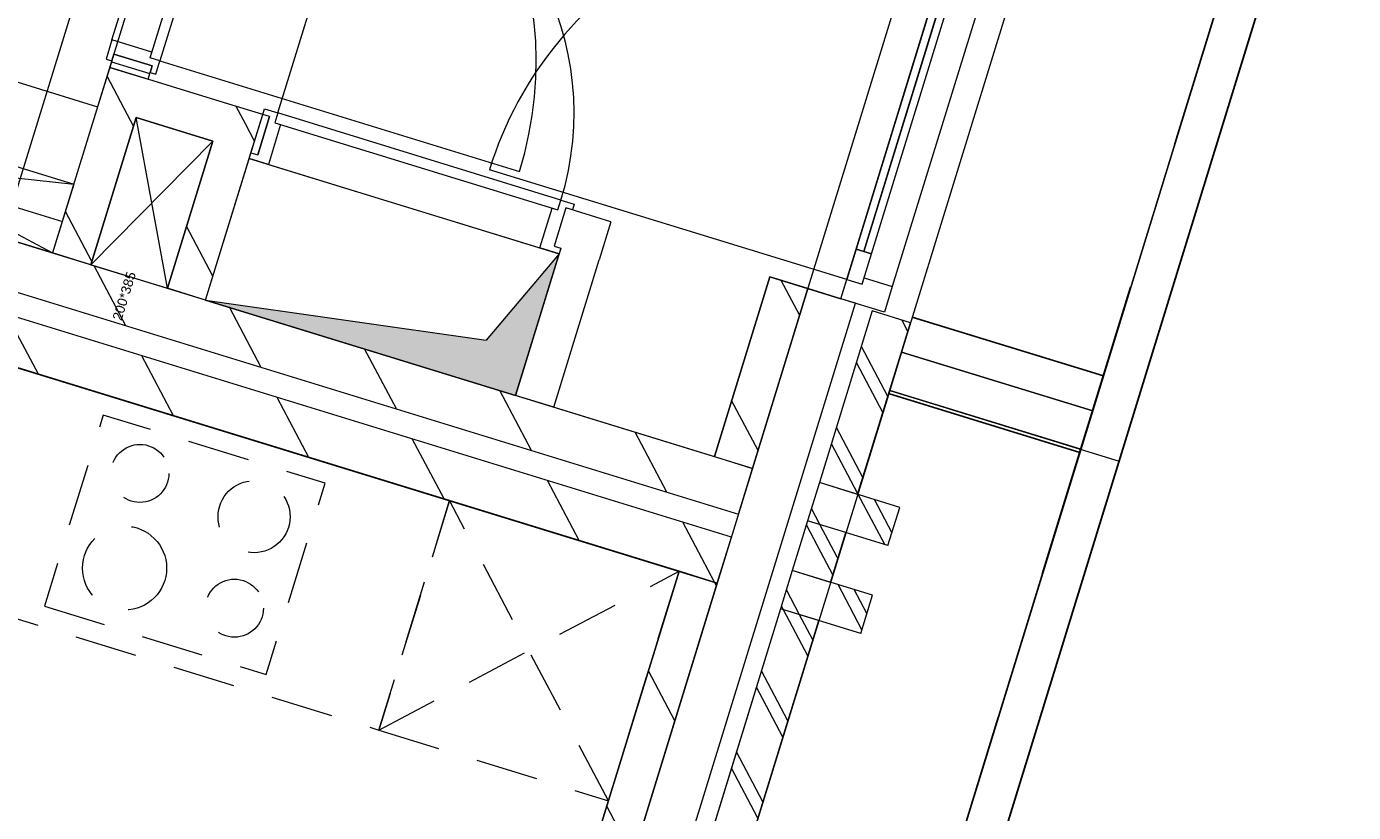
# Model space of a CAD drawing. Header units: metres. Extents: x 136314.7 to 136393.7, y 453293.7 to 453383.2.
# Tile 72 of 95: x 136357.4 to 136360.7, y 453333 to 453334.9. Entities that reach past the tile are written whole.
import ezdxf

# ---------------------------------------------------------------- set-up
doc = ezdxf.new("R2010")
doc.units = ezdxf.units.M
doc.set_wipeout_variables(frame=1)
for name, pattern in [('B0701', [234.1199934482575, 155.9999942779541, -78.11999917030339]), ('HIDDEN__G5', [1.125, 0.75, -0.375]), ('Wipeout_Contour', [1000, 0, -1000])]:
    doc.linetypes.add(name, pattern=pattern)
for name, color, linetype in [('-DR-nw-vh-band 10x20', 2, 'HIDDEN__G5'), ('-DR-nw-vh-kantverharding', 4, 'Continuous'), ('-DR-nw-vh-scheiding verhardingen', 1, 'Continuous'), ('kavelgrens', 211, 'Continuous'), ('SIT_Situatie plgr_3_23 Vloeren', 7, 'Continuous'), ('SIT_Situatie plgr_3_74 Sanitair', 7, 'Continuous'), ('SIT_Situatie plgr_3_New_21 Buitenwanden', 7, 'Continuous'), ('SIT_Situatie plgr_3_New_21 Buitenwanden Afdek-arcering', 7, 'Continuous'), ('SIT_Situatie plgr_3_New_21 Buitenwanden Deuren', 7, 'Continuous'), ('SIT_Situatie plgr_3_New_21 Buitenwanden Doorsnede-arcering', 7, 'Continuous'), ('SIT_Situatie plgr_3_New_22 C Binnenwanden', 7, 'Continuous'), ('SIT_Situatie plgr_3_New_22 C Binnenwanden Doorsnede-arcering', 7, 'Continuous'), ('SIT_Situatie plgr_3_New_22 NC Binnenwanden', 7, 'Continuous'), ('SIT_Situatie plgr_3_New_22 NC Binnenwanden Deuren', 7, 'Continuous'), ('SIT_Situatie plgr_3_New_22 NC Binnenwanden Doorsnede-arcering', 7, 'Continuous'), ('SIT_Situatie plgr_3_New_23 Vloeren', 7, 'Continuous'), ('SIT_Situatie plgr_3_New_43 Vloerafwerking', 7, 'Continuous'), ('SIT_Situatie plgr_3_New_43 Vloerafwerking Afdek-arcering', 7, 'Continuous'), ('SIT_Situatie plgr_3_New_73 Keuken', 7, 'Continuous'), ('SIT_Situatie plgr_3_New_74 Sanitair', 7, 'Continuous'), ('SIT_Situatie plgr_3_New_74 Sanitair 2D arcering', 7, 'Continuous'), ('SIT_Situatie plgr_3_New_90 Terrein perceel', 7, 'Continuous')]:
    doc.layers.add(name, color=color, linetype=linetype)
doc.styles.add('GENERATED_STYLE_1', font='arial.ttf')
pattern_1 = [(117.8902296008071, (5844.947476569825, -12011.19237923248), (132.5768116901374, 70.16686541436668), []), (117.8902296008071, (5818.432114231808, -12025.22575231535), (132.5768116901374, 70.16686541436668), [])]
pattern_2 = [(117.8902296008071, (5844.947476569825, -12011.19237923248), (220.9613528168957, 116.9447756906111), [])]

# ---------------------------------------------------------------- blocks, each defined once
blk = doc.blocks.new('*X113')
at = {"layer": 'SIT_Situatie plgr_3_New_22 NC Binnenwanden Doorsnede-arcering', "color": 7, "linetype": 'Continuous', "lineweight": 0}
for p, q in [((169270.268025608, -113019.2535360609), (169318.9554543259, -113034.2408335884)), ((169318.9554543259, -113034.2408335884), (169365.8423180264, -113048.6738688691))]:
    blk.add_line(p, q, dxfattribs=at)
blk = doc.blocks.new('Woonblock 2 Jutfasehof')
at = {"layer": 'SIT_Situatie plgr_3_New_22 C Binnenwanden Doorsnede-arcering', "linetype": 'Continuous', "lineweight": 0}
h = blk.add_hatch(dxfattribs=at)
h.set_pattern_fill('130_KALKZANDSTEEN_0003', color=252, style=0, pattern_type=2)
h.set_pattern_definition(pattern_2)
h.paths.add_polyline_path([(386.5022938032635, 4212.72441624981), (-7507.933725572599, 6642.843741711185), (-7543.238122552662, 6528.154598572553), (351.1978968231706, 4098.035273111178)])
h = blk.add_hatch(dxfattribs=at)
h.set_pattern_fill('130_KALKZANDSTEEN_0003', color=252, style=0, pattern_type=2)
h.set_pattern_definition(pattern_2)
h.paths.add_polyline_path([(333.5456983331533, 4040.690701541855), (-7560.890321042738, 6470.810027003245), (-7596.194718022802, 6356.120883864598), (298.2413013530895, 3926.001558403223)])
at = {"layer": 'SIT_Situatie plgr_3_New_22 NC Binnenwanden Doorsnede-arcering', "linetype": 'Continuous', "lineweight": 0}
h = blk.add_hatch(dxfattribs=at)
h.set_pattern_fill('130_KALKZANDSTEEN_0003', color=252, style=0, pattern_type=2)
h.set_pattern_definition(pattern_2)
h.paths.add_polyline_path([(-1249.238825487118, 5119.077589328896), (-1153.66454044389, 5089.657257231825), (-1219.818493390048, 5214.651874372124)])
h = blk.add_hatch(dxfattribs=at)
h.set_pattern_fill('130_KALKZANDSTEEN_0003', color=252, style=0, pattern_type=2)
h.set_pattern_definition(pattern_2)
h.paths.add_polyline_path([(-1153.664540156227, 5089.657258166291), (-962.5157922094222, 5030.816539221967), (-933.0954613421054, 5126.390825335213), (-1124.244206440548, 5185.23154340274)])
h = blk.add_hatch(dxfattribs=at)
h.set_pattern_fill('130_KALKZANDSTEEN_0003', color=252, style=0, pattern_type=2)
h.set_pattern_definition(pattern_2)
h.paths.add_polyline_path([(-1249.238826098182, 5119.077589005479), (-1362.507146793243, 4751.116460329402), (-1266.932861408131, 4721.696127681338), (-1153.66454044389, 5089.657257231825)])
h = blk.add_hatch(dxfattribs=at)
h.set_pattern_fill('130_KALKZANDSTEEN_0003', color=252, style=0, pattern_type=2)
h.set_pattern_definition(pattern_2)
h.paths.add_polyline_path([(-962.5157922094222, 5030.816539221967), (-837.5211758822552, 5096.970492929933), (-933.0954613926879, 5126.390825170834)])
h = blk.add_hatch(dxfattribs=at)
h.set_pattern_fill('130_KALKZANDSTEEN_0003', color=252, style=0, pattern_type=2)
h.set_pattern_definition(pattern_2)
h.paths.add_polyline_path([(-866.9415065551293, 5001.396207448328), (-837.521175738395, 5096.970493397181), (-962.5157920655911, 5030.816539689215)])
h = blk.add_hatch(dxfattribs=at)
h.set_pattern_fill('130_KALKZANDSTEEN_0003', color=252, style=0, pattern_type=2)
h.set_pattern_definition(pattern_2)
h.paths.add_polyline_path([(-962.5157922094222, 5030.816539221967), (-1075.784075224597, 4662.855507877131), (-980.2097892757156, 4633.435177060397), (-866.9415065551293, 5001.396207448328)])
h = blk.add_hatch(dxfattribs=at)
h.set_pattern_fill('130_KALKZANDSTEEN_0003', color=252, style=0, pattern_type=2)
h.set_pattern_definition(pattern_2)
h.paths.add_polyline_path([(386.5022825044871, 4212.724379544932), (524.7778373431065, 4661.923523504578), (429.2035513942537, 4691.343854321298), (290.9279965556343, 4242.144710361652)])
at = {"layer": 'SIT_Situatie plgr_3_New_43 Vloerafwerking Afdek-arcering', "linetype": 'Continuous', "lineweight": 0}
h = blk.add_hatch(dxfattribs=at)
h.set_pattern_fill('950_RASTER_300_0003', color=252, style=0, pattern_type=2)
h.set_pattern_definition([(162.8902295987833, (-1536.260532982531, 5767.204429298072), (88.26099246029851, 286.7228578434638), []), (252.8902295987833, (-1536.260532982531, 5767.204429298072), (-286.7228578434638, 88.2609924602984), [])])
h.paths.add_polyline_path([(-1362.507146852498, 4751.116460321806), (-906.4920191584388, 6232.517892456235), (-1795.332878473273, 6506.126969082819), (-2251.348006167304, 5024.72553694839)])
at = {"layer": 'SIT_Situatie plgr_3_New_74 Sanitair 2D arcering', "linetype": 'Continuous', "lineweight": 0}
blk.add_hatch(color=252, dxfattribs=at).paths.add_polyline_path([(-980.21000608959, 4633.435127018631), (-206.0582899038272, 4395.130447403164), (-97.20306586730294, 4748.755305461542), (-279.2254407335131, 4533.376149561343)])
at = {"layer": 'SIT_Situatie plgr_3_New_21 Buitenwanden', "color": 252, "linetype": 'Continuous', "lineweight": 0}
for p, q in [((606.9717232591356, 4636.622039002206), (524.7778373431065, 4661.923523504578)), ((643.2899519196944, 4625.44231329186), (606.9717232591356, 4636.622039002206))]:
    blk.add_line(p, q, dxfattribs=at)
at = {"layer": 'SIT_Situatie plgr_3_New_21 Buitenwanden', "color": 252, "linetype": 'Continuous', "lineweight": 0, "flags": 128}
for points in [[(724.677540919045, 4019.688901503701), (754.0978717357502, 4115.26318745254)], [(657.0107800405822, 3799.86804382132), (686.4311108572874, 3895.442329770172)]]:
    blk.add_lwpolyline(points, dxfattribs=at)
at = {"layer": 'SIT_Situatie plgr_3_New_21 Buitenwanden Deuren', "color": 252, "linetype": 'Continuous', "lineweight": 0}
for p, q in [((621.6818886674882, 4684.409181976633), (896.4677784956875, 5577.073012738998)), ((1000.421008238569, 5527.286206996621), (735.638030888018, 4667.117633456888)), ((892.0463710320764, 5494.729517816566), (664.3330105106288, 4754.984544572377)), ((621.6818886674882, 4684.409181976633), (-270.9819420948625, 4959.195071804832)), ((645.2181533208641, 4760.868610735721), (621.6818886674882, 4684.409181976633)), ((683.4478677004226, 4749.100478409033), (645.2181533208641, 4760.868610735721)), ((659.9116030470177, 4672.641049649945), (683.4478677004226, 4749.100478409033)), ((606.9717232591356, 4636.622039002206), (621.6818886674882, 4684.409181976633)), ((621.6818886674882, 4684.409181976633), (659.9116030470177, 4672.641049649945)), ((621.6818886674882, 4684.409181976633), (659.9116030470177, 4672.641049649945)), ((659.9116030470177, 4672.641049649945), (664.913059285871, 4688.888678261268)), ((664.913059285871, 4688.888678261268), (735.638030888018, 4667.117633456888)), ((606.9717232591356, 4636.622039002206), (524.7778373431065, 4661.923523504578)), ((643.2899519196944, 4625.44231329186), (606.9717232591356, 4636.622039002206)), ((643.2899519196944, 4625.44231329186), (606.9717232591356, 4636.622039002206))]:
    blk.add_line(p, q, dxfattribs=at)
at = {"layer": 'SIT_Situatie plgr_3_New_21 Buitenwanden Deuren', "color": 252, "linetype": 'Continuous', "lineweight": 0, "flags": 128}
for points in [[(872.9315138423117, 5500.61358397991), (645.2181533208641, 4760.868610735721), (664.3330105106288, 4754.984544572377), (892.0463710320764, 5494.729517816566)], [(892.0463710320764, 5494.729517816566), (664.3330105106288, 4754.984544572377), (683.4478677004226, 4749.100478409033), (911.1612282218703, 5488.845451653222)]]:
    blk.add_lwpolyline(points, close=True, dxfattribs=at)
at = {"layer": 'SIT_Situatie plgr_3_New_21 Buitenwanden Deuren', "color": 252, "linetype": 'Continuous', "lineweight": 0}
blk.add_arc((621.6818886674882, 4684.409181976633), 934, 72.89022960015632, 162.8902296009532, dxfattribs=at)
at = {"layer": 'SIT_Situatie plgr_3_New_22 C Binnenwanden', "color": 252, "linetype": 'Continuous', "lineweight": 0, "flags": 128}
for points in [[(386.5022938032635, 4212.72441624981), (-7507.933725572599, 6642.843741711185)], [(-7543.238122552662, 6528.154598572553), (351.1978968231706, 4098.035273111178)], [(333.5456983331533, 4040.690701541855), (-7560.890321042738, 6470.810027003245)], [(-7596.194718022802, 6356.120883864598), (298.2413013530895, 3926.001558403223)], [(351.1978968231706, 4098.035273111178), (386.5022938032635, 4212.72441624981)], [(298.2413013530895, 3926.001558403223), (333.5456983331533, 4040.690701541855)]]:
    blk.add_lwpolyline(points, dxfattribs=at)
at = {"layer": 'SIT_Situatie plgr_3_New_22 NC Binnenwanden', "color": 252, "linetype": 'Continuous', "lineweight": 0}
for p, q in [((-1113.947135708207, 5218.682403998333), (-1209.52142165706, 5248.102734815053)), ((-820.7959015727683, 5091.821856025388), (-850.2162323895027, 4996.247570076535)), ((-80.0951854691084, 4863.814292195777), (-109.5155162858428, 4768.24000624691))]:
    blk.add_line(p, q, dxfattribs=at)
at = {"layer": 'SIT_Situatie plgr_3_New_22 NC Binnenwanden', "color": 252, "linetype": 'Continuous', "lineweight": 0, "flags": 128}
for points in [[(-1209.521420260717, 5248.10274141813), (-1219.818494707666, 5214.651874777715)], [(-1219.81849345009, 5214.651874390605), (-1249.238826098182, 5119.077589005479)], [(-1219.818494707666, 5214.651874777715), (-1124.244209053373, 5185.231543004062)], [(-933.0954613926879, 5126.390825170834), (-1219.81849345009, 5214.651874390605)], [(-1124.244209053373, 5185.231543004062), (-1113.947134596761, 5218.682409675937)], [(-1249.238826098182, 5119.077589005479), (-1362.507146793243, 4751.116460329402)], [(-837.521175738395, 5096.970493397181), (-933.0954613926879, 5126.390825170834)], [(-1266.932861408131, 4721.696127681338), (-1153.66454044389, 5089.657257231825)], [(-1153.66454044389, 5089.65725723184), (-962.5157922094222, 5030.816539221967)], [(-980.2097892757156, 4633.435177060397), (-837.521175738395, 5096.970493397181)], [(-866.9415484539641, 5001.396071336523), (-837.5212176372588, 5096.97035728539)], [(-820.7959005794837, 5091.821855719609), (-837.5212176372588, 5096.97035728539)], [(-962.5157922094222, 5030.816539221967), (-1075.784075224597, 4662.855507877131)], [(-866.9415484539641, 5001.396071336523), (-850.2162309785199, 4996.247569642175)], [(32.20460052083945, 4829.245403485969), (-80.09518435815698, 4863.814291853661)], [(32.20460052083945, 4829.245403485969), (2.7842697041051, 4733.671117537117)], [(-1266.932861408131, 4721.696127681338), (-1362.507146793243, 4751.116460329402)], [(-92.79001624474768, 4763.091448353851), (-206.0582899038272, 4395.130447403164)], [(-109.5155182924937, 4768.240006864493), (-92.79001624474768, 4763.091448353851)], [(-110.4840039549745, 4365.71011658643), (2.7842697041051, 4733.671117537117)], [(429.2035513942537, 4691.343854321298), (290.9279965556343, 4242.144710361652)], [(524.7778373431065, 4661.923523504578), (429.2035513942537, 4691.343854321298)], [(-980.2097892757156, 4633.435177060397), (-1075.784075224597, 4662.855507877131)], [(386.5022825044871, 4212.724379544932), (524.7778373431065, 4661.923523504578)], [(-110.4840039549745, 4365.71011658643), (-206.0582899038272, 4395.130447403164)], [(290.9279965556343, 4242.144710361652), (386.5022825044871, 4212.724379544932)], [(298.2413013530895, 3926.001558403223), (202.6670154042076, 3955.421889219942)]]:
    blk.add_lwpolyline(points, dxfattribs=at)
at = {"layer": 'SIT_Situatie plgr_3_New_22 NC Binnenwanden Deuren', "color": 252, "linetype": 'Continuous', "lineweight": 0}
for p, q in [((-1214.295957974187, 5283.577427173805), (-946.5709537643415, 6153.303431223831)), ((-1118.833878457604, 5238.497039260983), (-842.2827752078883, 6136.895329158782)), ((-817.9113322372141, 6129.393144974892), (-1094.462435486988, 5230.99485507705)), ((-817.9113322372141, 6129.393144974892), (-1094.462435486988, 5230.99485507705)), ((-799.6573519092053, 5101.009441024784), (-581.9469038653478, 5808.259157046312)), ((-1214.295957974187, 5283.577427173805), (-1229.006123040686, 5235.790284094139)), ((-1114.420828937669, 5252.83318218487), (-1214.295957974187, 5283.577427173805)), ((-1214.669980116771, 5231.377234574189), (-1209.521422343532, 5248.102734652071)), ((-1209.521422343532, 5248.102734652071), (-1113.947136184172, 5218.682404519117)), ((-1113.947136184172, 5218.682404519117), (-1209.521422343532, 5248.102734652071)), ((-1113.947136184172, 5218.682404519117), (-1209.521422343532, 5248.102734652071)), ((-1118.833878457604, 5238.497039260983), (-1114.420828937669, 5252.83318218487)), ((-1229.006123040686, 5235.790284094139), (-1214.669980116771, 5231.377234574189)), ((-1113.947136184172, 5218.682404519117), (-1119.095693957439, 5201.956904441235)), ((-1094.462435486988, 5230.99485507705), (-1118.833878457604, 5238.497039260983)), ((-1094.462435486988, 5230.99485507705), (-1118.833878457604, 5238.497039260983)), ((-1104.759551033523, 5197.543854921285), (-1094.462435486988, 5230.99485507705)), ((-1094.462435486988, 5230.99485507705), (-196.0641455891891, 4954.443751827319)), ((-1119.095693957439, 5201.956904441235), (-1104.759551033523, 5197.543854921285)), ((-837.5214016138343, 5096.970413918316), (-833.1083519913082, 5111.306556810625)), ((-833.1083519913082, 5111.306556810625), (-799.6573519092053, 5101.009441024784)), ((-850.2162323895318, 4996.247570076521), (-820.7959015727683, 5091.821856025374)), ((-820.7959015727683, 5091.821856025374), (-850.2162323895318, 4996.247570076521)), ((-820.7959015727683, 5091.821856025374), (-850.2162323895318, 4996.247570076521)), ((-820.7959015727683, 5091.821856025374), (-837.5214016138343, 5096.970413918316)), ((-799.6573519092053, 5101.009441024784), (-807.1595362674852, 5076.637998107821)), ((-799.6573519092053, 5101.009441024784), (-807.1595362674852, 5076.637998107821)), ((-807.1595362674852, 5076.637998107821), (-792.8233933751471, 5072.224948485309)), ((-807.1595362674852, 5076.637998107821), (-99.90982024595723, 4858.927550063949)), ((-92.40763588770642, 4883.298992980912), (-799.6573519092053, 5101.009441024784)), ((-92.40763588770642, 4883.298992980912), (-799.6573519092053, 5101.009441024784)), ((-792.8233933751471, 5072.224948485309), (-823.5676390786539, 4972.349819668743)), ((-871.3547820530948, 4987.059985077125), (-866.9417324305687, 5001.396127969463)), ((-823.5676390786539, 4972.349819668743), (-871.3547820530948, 4987.059985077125)), ((-866.9417324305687, 5001.396127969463), (-850.2162323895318, 4996.247570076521)), ((-823.5676390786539, 4972.349819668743), (-144.9902088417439, 4763.465470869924)), ((-99.90982024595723, 4858.927550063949), (-92.40763588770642, 4883.298992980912)), ((-99.90982024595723, 4858.927550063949), (-92.40763588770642, 4883.298992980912)), ((-92.40763588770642, 4883.298992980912), (-58.95663580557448, 4873.001877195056)), ((-144.9902088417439, 4763.465470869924), (-114.2459631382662, 4863.34059968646)), ((-114.2459631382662, 4863.34059968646), (-99.90982024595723, 4858.927550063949)), ((-80.0951854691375, 4863.814292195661), (-109.5155162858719, 4768.240006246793)), ((-80.0951854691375, 4863.814292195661), (-109.5155162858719, 4768.240006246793)), ((-80.0951854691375, 4863.814292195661), (-109.5155162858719, 4768.240006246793)), ((-63.36968542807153, 4858.665734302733), (-80.0951854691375, 4863.814292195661)), ((-58.95663580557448, 4873.001877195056), (-63.36968542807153, 4858.665734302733)), ((-97.20306586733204, 4748.755305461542), (-144.9902088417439, 4763.465470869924)), ((-109.5155162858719, 4768.240006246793), (-92.79001624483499, 4763.09144835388)), ((-92.79001624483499, 4763.09144835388), (-97.20306586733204, 4748.755305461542))]:
    blk.add_line(p, q, dxfattribs=at)
for centre, radius in [((-1094.462435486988, 5230.994855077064), 940.0000000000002), ((-799.6573519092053, 5101.009441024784), 740.0000000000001)]:
    blk.add_arc(centre, radius, 342.8902296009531, 72.89022960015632, dxfattribs=at)
at = {"layer": 'SIT_Situatie plgr_3_New_23 Vloeren', "color": 252, "linetype": 'Continuous', "lineweight": 0, "flags": 128}
for points in [[(351.200910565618, 4098.043464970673), (1436.790797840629, 7624.731751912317), (-6457.627675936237, 10054.84567636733), (-7543.247342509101, 6528.157436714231)], [(-752.0614950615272, 514.007741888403), (333.5283922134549, 4040.696028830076), (-7560.890081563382, 6470.809953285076), (-8646.509748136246, 2944.121713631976)]]:
    blk.add_lwpolyline(points, close=True, dxfattribs=at)
at = {"layer": 'SIT_Situatie plgr_3_New_43 Vloerafwerking', "color": 252, "linetype": 'Continuous', "lineweight": 0, "flags": 128}
blk.add_lwpolyline([(-1362.507146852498, 4751.116460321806), (-2251.348006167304, 5024.72553694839), (-1795.332878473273, 6506.126969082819), (-906.4920191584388, 6232.517892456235)], close=True, dxfattribs=at)
at = {"layer": 'SIT_Situatie plgr_3_New_73 Keuken', "color": 252, "linetype": 'B0701', "lineweight": 0, "flags": 128}
for points in [[(-370.7787031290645, 4131.943874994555), (-2664.561565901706, 4838.031814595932), (-2841.083550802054, 4264.586098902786), (-547.3006880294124, 3558.498159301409)], [(-1383.201667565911, 3868.126246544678), (-828.8708090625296, 3697.488327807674), (-681.769154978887, 4175.359757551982), (-1236.100013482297, 4345.997676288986)]]:
    blk.add_lwpolyline(points, close=True, dxfattribs=at)
at = {"layer": 'SIT_Situatie plgr_3_New_73 Keuken', "color": 252, "linetype": 'B0701', "lineweight": 0}
for centre, radius in [((-1144.473442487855, 4200.08307288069), 72.5), ((-859.1867062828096, 4091.861179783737), 90), ((-1182.749869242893, 3963.367782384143), 105), ((-908.3344970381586, 3863.200766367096), 72.5)]:
    blk.add_circle(centre, radius, dxfattribs=at)
at = {"layer": 'SIT_Situatie plgr_3_New_74 Sanitair', "color": 252, "linetype": 'Continuous', "lineweight": 0}
for p, q in [((-2198.391410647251, 5196.759251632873), (-1362.507146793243, 4751.116460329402)), ((-1153.664541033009, 5089.657255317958), (-1266.932824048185, 4721.696223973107)), ((-962.5157922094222, 5030.816539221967), (-1153.664541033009, 5089.657255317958)), ((-1075.784075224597, 4662.855507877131), (-1153.664541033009, 5089.657255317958)), ((-2251.348006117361, 5024.725536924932), (-1309.550551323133, 4923.150175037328)), ((-962.5157922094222, 5030.816539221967), (-1266.932824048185, 4721.696223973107)), ((-1075.784075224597, 4662.855507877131), (-962.5157922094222, 5030.816539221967)), ((-980.21000608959, 4633.435127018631), (-871.3547820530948, 4987.059985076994)), ((-871.3547820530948, 4987.059985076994), (-97.20306586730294, 4748.755305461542)), ((-97.20306586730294, 4748.755305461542), (-279.2254407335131, 4533.376149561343)), ((-206.0582899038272, 4395.130447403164), (-97.20306586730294, 4748.755305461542)), ((-1266.932824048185, 4721.696223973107), (-1075.784075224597, 4662.855507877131)), ((-980.21000608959, 4633.435127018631), (-279.2254407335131, 4533.376149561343)), ((-980.21000608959, 4633.435127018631), (-206.0582899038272, 4395.130447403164))]:
    blk.add_line(p, q, dxfattribs=at)
at = {"layer": 'SIT_Situatie plgr_3_New_74 Sanitair', "color": 252, "linetype": 'Continuous', "lineweight": 0, "flags": 128}
blk.add_lwpolyline([(-2198.391410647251, 5196.759251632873), (-1309.550551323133, 4923.150175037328), (-1362.507146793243, 4751.116460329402), (-2251.348006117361, 5024.725536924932)], close=True, dxfattribs=at)
at = {"layer": 'SIT_Situatie plgr_3_New_90 Terrein perceel', "color": 252, "linetype": 'Continuous', "lineweight": 0, "flags": 128}
blk.add_lwpolyline([(1589.324839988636, 5502.951826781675), (1111.453536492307, 5650.053441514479), (758.4095677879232, 4503.162009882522), (1236.280903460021, 4356.060398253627)], close=True, dxfattribs=at)
for points in [[(1302.434861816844, 4231.065783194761), (1714.319458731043, 5569.105797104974)], [(1589.324839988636, 5502.951826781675), (1236.280903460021, 4356.060398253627)], [(1236.280903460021, 4356.060398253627), (758.4095677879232, 4503.162009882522), (728.9892370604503, 4407.587723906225), (1302.434861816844, 4231.065783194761)], [(611.0577714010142, 1985.069851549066), (1302.435428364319, 4231.065608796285)]]:
    blk.add_lwpolyline(points, dxfattribs=at)
at = {"layer": 'SIT_Situatie plgr_3_23 Vloeren', "color": 252, "linetype": 'Continuous', "lineweight": 0}
blk.add_blockref('*X113', (-170485.6735133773, 118248.2414368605), dxfattribs=at)
at = {"layer": 'SIT_Situatie plgr_3_74 Sanitair', "color": 252, "linetype": 'Continuous', "lineweight": 0, "insert": (-1201.999997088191, 4583.720979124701), "char_height": 24, "attachment_point": 4, "rotation": 72.89022960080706, "style": 'GENERATED_STYLE_1'}
blk.add_mtext('\\A1;200*385', dxfattribs=at)
at = {"color": 252, "linetype": 'Wipeout_Contour', "lineweight": 0, "ltscale": 824044.3636448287}
blk.add_wipeout([(-14.462302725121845, 1992.4254032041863), (551.8790654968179, 3832.230407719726), (456.30477954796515, 3861.6507385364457), (-110.03658867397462, 2021.845734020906)], dxfattribs=at).dxf.layer = 'SIT_Situatie plgr_3_New_21 Buitenwanden Afdek-arcering'
at = {"layer": 'SIT_Situatie plgr_3_New_21 Buitenwanden Doorsnede-arcering', "linetype": 'Continuous', "lineweight": 0}
h = blk.add_hatch(dxfattribs=at)
h.set_pattern_fill('145_BAKSTEEN_0003', color=252, style=0, pattern_type=2)
h.set_pattern_definition(pattern_1)
h.paths.add_polyline_path([(276.7989723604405, 2938.610834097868), (551.8790654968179, 3832.230407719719), (456.3047795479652, 3861.650738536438), (181.2246864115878, 2968.031164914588)])
at = {"layer": 'SIT_Situatie plgr_3_New_22 NC Binnenwanden Doorsnede-arcering', "linetype": 'Continuous', "lineweight": 0}
h = blk.add_hatch(dxfattribs=at)
h.set_pattern_fill('130_KALKZANDSTEEN_0003', color=252, style=0, pattern_type=2)
h.set_pattern_definition(pattern_2)
h.paths.add_polyline_path([(16.98292744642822, 3012.311348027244), (298.2413013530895, 3926.001558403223), (202.6670154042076, 3955.421889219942), (-78.59135850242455, 3041.731678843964)])
at = {"layer": 'SIT_Situatie plgr_3_New_21 Buitenwanden', "color": 252, "linetype": 'Continuous', "lineweight": 0, "flags": 128}
for points in [[(342.3717975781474, 4069.362987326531), (16.98292028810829, 3012.311324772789)], [(135.4950348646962, 2975.830114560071), (460.8839121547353, 4032.881777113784)], [(456.3047795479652, 3861.650738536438), (-110.0365886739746, 2021.845734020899)], [(456.3047795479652, 3861.650738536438), (181.2246864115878, 2968.031164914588)], [(551.8790654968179, 3832.230407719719), (456.3047795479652, 3861.650738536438)], [(657.0107800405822, 3799.86804382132), (456.3047795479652, 3861.650738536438)], [(-14.46230272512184, 1992.425403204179), (551.8790654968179, 3832.230407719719)], [(276.7989723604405, 2938.610834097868), (551.8790654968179, 3832.230407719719)]]:
    blk.add_lwpolyline(points, dxfattribs=at)
at = {"layer": 'SIT_Situatie plgr_3_New_22 NC Binnenwanden', "color": 252, "linetype": 'Continuous', "lineweight": 0, "flags": 128}
for points in [[(202.6670154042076, 3955.421889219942), (-78.59135850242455, 3041.731678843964)], [(16.98292744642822, 3012.311348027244), (298.2413013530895, 3926.001558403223)]]:
    blk.add_lwpolyline(points, dxfattribs=at)
at = {"layer": 'SIT_Situatie plgr_3_New_23 Vloeren', "color": 252, "linetype": 'Continuous', "lineweight": 0, "flags": 128}
blk.add_lwpolyline([(-8515.621858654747, 3029.387691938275), (-812.3343980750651, 658.1090240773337), (-674.058844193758, 1107.308164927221), (-496.2906720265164, 1052.586349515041), (-192.0844460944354, 2040.824483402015), (-369.8526182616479, 2095.546298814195), (202.6670072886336, 3955.421863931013), (-7500.620453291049, 6326.700531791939), (-7590.369719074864, 6035.204398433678), (-7768.137891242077, 6089.926213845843), (-8072.344117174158, 5101.688079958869), (-7894.575945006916, 5046.966264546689)], close=True, dxfattribs=at)
at = {"layer": 'SIT_Situatie plgr_3_New_73 Keuken', "color": 252, "linetype": 'B0701', "lineweight": 0}
for p, q in [((26.14503050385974, 3381.976173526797), (-370.7787002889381, 4131.94387412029)), ((-547.3006851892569, 3558.498158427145), (202.6670154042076, 3955.421889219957))]:
    blk.add_line(p, q, dxfattribs=at)
at = {"layer": 'SIT_Situatie plgr_3_New_73 Keuken', "color": 252, "linetype": 'B0701', "lineweight": 0, "flags": 128}
blk.add_lwpolyline([(-547.3006851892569, 3558.498158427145), (26.14503050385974, 3381.976173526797), (202.6670154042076, 3955.421889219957), (-370.7787002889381, 4131.94387412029)], close=True, dxfattribs=at)
at = {"layer": 'SIT_Situatie plgr_3_New_90 Terrein perceel', "color": 252, "linetype": 'Continuous', "lineweight": 0, "flags": 128}
blk.add_lwpolyline([(37.6114689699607, 2161.592002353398), (515.4828641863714, 2014.490375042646), (1206.860583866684, 4260.486096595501), (728.989224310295, 4407.58772390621)], close=True, dxfattribs=at)
blk.add_lwpolyline([(1236.281469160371, 4356.060224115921), (486.0631573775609, 1918.915879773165)], dxfattribs=at)
at = {"color": 252, "linetype": 'Wipeout_Contour', "lineweight": 0, "ltscale": 822289.9204003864}
blk.add_wipeout([(648.9661571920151, 4147.625551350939), (781.0634425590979, 4576.754095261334), (685.4891566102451, 4606.174426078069), (553.3918712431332, 4177.045882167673)], dxfattribs=at).dxf.layer = 'SIT_Situatie plgr_3_New_21 Buitenwanden Afdek-arcering'
at = {"color": 252, "linetype": 'Wipeout_Contour', "lineweight": 0, "ltscale": 822771.2457437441}
blk.add_wipeout([(581.2993963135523, 3927.804693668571), (600.4226226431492, 3989.9280162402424), (504.84833669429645, 4019.348347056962), (485.7251103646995, 3957.2250244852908)], dxfattribs=at).dxf.layer = 'SIT_Situatie plgr_3_New_21 Buitenwanden Afdek-arcering'
at = {"layer": 'SIT_Situatie plgr_3_New_21 Buitenwanden Doorsnede-arcering', "linetype": 'Continuous', "lineweight": 0}
h = blk.add_hatch(dxfattribs=at)
h.set_pattern_fill('145_BAKSTEEN_0003', color=252, style=0, pattern_type=2)
h.set_pattern_definition(pattern_1)
h.paths.add_polyline_path([(648.9661571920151, 4147.625551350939), (781.0634425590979, 4576.754095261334), (685.4891566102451, 4606.174426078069), (553.3918712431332, 4177.045882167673)])
h = blk.add_hatch(dxfattribs=at)
h.set_pattern_fill('145_BAKSTEEN_0003', color=252, style=0, pattern_type=2)
h.set_pattern_definition(pattern_1)
h.paths.add_polyline_path([(553.3918712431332, 4177.045882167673), (523.9715404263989, 4081.47159621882), (724.677540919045, 4019.688901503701), (754.0978717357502, 4115.26318745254)])
h = blk.add_hatch(dxfattribs=at)
h.set_pattern_fill('145_BAKSTEEN_0003', color=252, style=0, pattern_type=2)
h.set_pattern_definition(pattern_1)
h.paths.add_polyline_path([(657.0107800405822, 3799.86804382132), (686.4311108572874, 3895.442329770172), (485.7251103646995, 3957.225024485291), (456.3047795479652, 3861.650738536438)])
at = {"layer": 'SIT_Situatie plgr_3_New_21 Buitenwanden', "color": 252, "linetype": 'Continuous', "lineweight": 0, "flags": 128}
for points in [[(685.4891566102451, 4606.174426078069), (553.3918712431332, 4177.045882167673)], [(685.4891566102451, 4606.174426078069), (553.3918712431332, 4177.045882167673)], [(648.9661571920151, 4147.625551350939), (781.0634425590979, 4576.754095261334)], [(648.9661571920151, 4147.625551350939), (781.0634425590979, 4576.754095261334)], [(781.0634425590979, 4576.754095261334), (685.4891566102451, 4606.174426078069)], [(781.0634425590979, 4576.754095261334), (685.4891566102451, 4606.174426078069)], [(553.3918712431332, 4177.045882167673), (523.9715404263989, 4081.47159621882)], [(648.9661571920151, 4147.625551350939), (553.3918712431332, 4177.045882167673)], [(754.0978717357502, 4115.26318745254), (553.3918712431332, 4177.045882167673)], [(724.677540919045, 4019.688901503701), (523.9715404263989, 4081.47159621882)], [(504.8483366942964, 4019.348347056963), (485.7251103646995, 3957.225024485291)], [(581.2993963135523, 3927.804693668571), (600.4226226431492, 3989.928016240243)], [(485.7251103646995, 3957.225024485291), (456.3047795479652, 3861.650738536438)], [(581.2993963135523, 3927.804693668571), (485.7251103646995, 3957.225024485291)], [(686.4311108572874, 3895.442329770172), (485.7251103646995, 3957.225024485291)]]:
    blk.add_lwpolyline(points, dxfattribs=at)
at = {"layer": 'SIT_Situatie plgr_3_New_21 Buitenwanden Deuren', "color": 252, "linetype": 'Continuous', "lineweight": 0}
for p, q in [((735.638030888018, 4667.117633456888), (715.9264092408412, 4603.082861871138)), ((715.9264092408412, 4603.082861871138), (606.9717232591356, 4636.622039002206))]:
    blk.add_line(p, q, dxfattribs=at)
at = {"layer": 'SIT_Situatie plgr_3_New_23 Vloeren', "color": 252, "linetype": 'Continuous', "lineweight": 0, "flags": 128}
blk.add_lwpolyline([(-7412.359453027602, 6613.423415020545), (290.928007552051, 4242.144747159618), (429.2035614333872, 4691.343888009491), (606.9717336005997, 4636.622072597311), (911.1779595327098, 5624.860206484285), (733.4097873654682, 5679.582021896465), (1305.92941291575, 7539.457587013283), (-6397.358047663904, 9910.736254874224), (-6487.107313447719, 9619.240121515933), (-6664.875485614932, 9673.961936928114), (-6969.081711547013, 8685.723803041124), (-6791.313539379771, 8631.001987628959)], close=True, dxfattribs=at)
at = {"color": 252, "linetype": 'Wipeout_Contour', "lineweight": 0, "ltscale": 822696.8326872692}
blk.add_wipeout([(600.4226113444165, 3989.927979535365), (619.5458263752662, 4052.0512654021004), (523.9715404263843, 4081.47159621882), (504.84832539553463, 4019.348310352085)], dxfattribs=at).dxf.layer = 'SIT_Situatie plgr_3_New_21 Buitenwanden Afdek-arcering'
at = {"layer": 'SIT_Situatie plgr_3_New_21 Buitenwanden Doorsnede-arcering', "linetype": 'Continuous', "lineweight": 0}
h = blk.add_hatch(dxfattribs=at)
h.set_pattern_fill('145_BAKSTEEN_0003', color=252, style=0, pattern_type=2)
h.set_pattern_definition(pattern_1)
h.paths.add_polyline_path([(600.4226113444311, 3989.927979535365), (619.5458263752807, 4052.0512654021), (523.9715404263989, 4081.47159621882), (504.8483253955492, 4019.348310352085)])
h = blk.add_hatch(dxfattribs=at)
h.set_pattern_fill('145_BAKSTEEN_0003', color=252, style=0, pattern_type=2)
h.set_pattern_definition(pattern_1)
h.paths.add_polyline_path([(581.2993963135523, 3927.804693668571), (600.4226226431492, 3989.928016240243), (504.8483366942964, 4019.348347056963), (485.7251103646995, 3957.225024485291)])
at = {"layer": 'kavelgrens'}
blk.add_lwpolyline([(0, 0), (7864.050741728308, 25546.99910198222), (-4890.981654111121, 29473.33708887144)], dxfattribs=at)
at = {"layer": 'SIT_Situatie plgr_3_New_21 Buitenwanden', "color": 252, "linetype": 'Continuous', "lineweight": 0, "flags": 128}
for points in [[(524.7778293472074, 4661.923497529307), (342.3717862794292, 4069.362950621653)], [(460.8839008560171, 4032.881740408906), (643.2899439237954, 4625.442287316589)], [(523.9715404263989, 4081.47159621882), (504.8483253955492, 4019.348310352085)], [(523.9715404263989, 4081.47159621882), (504.8483253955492, 4019.348310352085)], [(619.5458263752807, 4052.0512654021), (523.9715404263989, 4081.47159621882)], [(600.4226113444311, 3989.927979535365), (619.5458263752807, 4052.0512654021)], [(600.4226113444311, 3989.927979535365), (619.5458263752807, 4052.0512654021)], [(504.8483366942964, 4019.348347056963), (485.7251103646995, 3957.225024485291)], [(581.2993963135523, 3927.804693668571), (600.4226226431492, 3989.928016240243)]]:
    blk.add_lwpolyline(points, dxfattribs=at)

msp = doc.modelspace()

# ---------------------------------------------------------------- linework, layer by layer
at = {"layer": '-DR-nw-vh-kantverharding', "flags": 128}
for points in [[(136367.1905205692, 453356.9023158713), (136358.2450446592, 453327.8496011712)], [(136359.5710829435, 453334.1946261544), (136360.0489542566, 453334.0475245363)], [(136359.5122422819, 453334.0034775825), (136359.9901136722, 453333.8563759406)]]:
    msp.add_lwpolyline(points, dxfattribs=at)
at = {"layer": '-DR-nw-vh-scheiding verhardingen', "flags": 128}
msp.add_lwpolyline([(136366.6540366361, 453355.160143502), (136358.7860350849, 453329.6038852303)], dxfattribs=at)

# ---------------------------------------------------------------- next in the draw order: block references
at = {"layer": 'kavelgrens', "xscale": 0.001, "yscale": 0.001}
msp.add_blockref('Woonblock 2 Jutfasehof', (136358.7859121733, 453329.6039549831), dxfattribs=at)

# ---------------------------------------------------------------- next in the draw order: linework, layer by layer
at = {"layer": '-DR-nw-vh-band 10x20', "flags": 128}
msp.add_lwpolyline([(136367.0691953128, 453356.8481019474), (136366.5260985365, 453355.0844523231), (136358.1861478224, 453327.9981417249)], dxfattribs=at)

doc.saveas('drawing.dxf')
